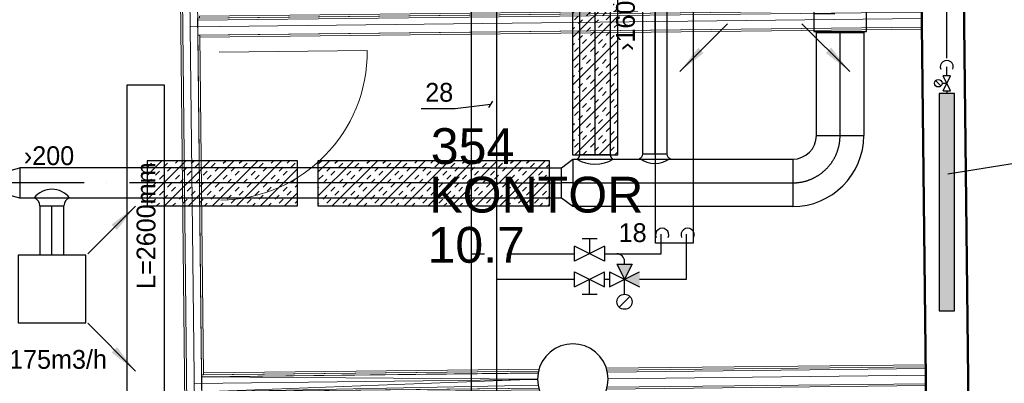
# Model space of a CAD drawing. Header units: millimetres. Extents: x 0 to 83130, y 0 to 57204.
# Tile 26 of 67: x 8512 to 15054, y 35342 to 37759. Entities that reach past the tile are written whole.
import ezdxf

# ---------------------------------------------------------------- set-up
doc = ezdxf.new("R2010")
doc.units = ezdxf.units.MM
doc.header["$LTSCALE"] = 100
doc.header["$MEASUREMENT"] = 0
doc.header["$PDMODE"] = 1
for name, pattern in [('2V-CENT', [23, 20, -1.5, 0, -1.5]), ('V-KU', [2, 1, 1]), ('V-V', [2, 1, 1])]:
    doc.linetypes.add(name, pattern=pattern)
doc.layers.get('0').update_dxf_attribs({"linetype": 'CONTINUOUS'})
for name, color, linetype in [('20603A200D001$0$832 Rominfo', 7, 'CONTINUOUS'), ('V060-', 3, 'CONTINUOUS'), ('V061-', 1, 'CONTINUOUS'), ('V070-', 3, 'CONTINUOUS'), ('V071-', 1, 'CONTINUOUS'), ('V100-', 6, 'CONTINUOUS'), ('V101', 3, 'CONTINUOUS'), ('V110', 1, 'CONTINUOUS'), ('V110-', 6, 'CONTINUOUS'), ('V111', 1, 'CONTINUOUS'), ('V111-', 1, 'CONTINUOUS'), ('xref', 7, 'CONTINUOUS')]:
    doc.layers.add(name, color=color, linetype=linetype)
for name, color, linetype, lineweight in [('20603A200D001$0$A-DOOR', 31, 'CONTINUOUS', 13), ('20603A200D001$0$A-WALL', 7, 'CONTINUOUS', 13), ('20603A200D001$0$S-COLS', 7, 'CONTINUOUS', 9)]:
    doc.layers.add(name, color=color, linetype=linetype, lineweight=lineweight)
doc.styles.add('20603A200D001$0$Arial', font='arial.ttf', dxfattribs={"height": 238.125})
doc.styles.add('FISO', font='fiso')
doc.styles.add('ISO', font='ISO')
doc.styles.add('SIMPLEX', font='SIMPLEX')

# ---------------------------------------------------------------- blocks, each defined once
blk = doc.blocks.new('TAK_P', base_point=(16247.5, 22586.5))
for p, q in [((16248, 22587), (16247, 22587)), ((16247, 22587), (16247, 22586)), ((16248, 22586), (16248, 22587)), ((16247, 22586), (16248, 22586))]:
    blk.add_line(p, q)
blk = doc.blocks.new('V420', base_point=(455, 404.5))
blk.add_line((455, 404.5), (464, 404.5))
blk.add_solid([(455, 404.5), (459, 405), (459, 404)])
blk = doc.blocks.new('V421', base_point=(455.5, 404.5))
at = {"rotation": 180}
blk.add_blockref('V420', (464.5, 404.5), dxfattribs=at)
blk = doc.blocks.new('CCDIMF_200X160X75', base_point=(3095.5, 30301.1))
at = {"color": 0, "linetype": 'ByBlock'}
blk.add_line((3058, 30301.1), (3133, 30301.1), dxfattribs=at)
blk = doc.blocks.new('KCDIMF_200X160X75', base_point=(3095.5, 30301.1))
at = {"color": 0, "linetype": 'ByBlock'}
for p, q in [((3058, 30201.1), (3058, 30401.1)), ((3058, 30401.1), (3133, 30381.1)), ((3133, 30381.1), (3133, 30221.1)), ((3133, 30221.1), (3058, 30201.1))]:
    blk.add_line(p, q, dxfattribs=at)
blk = doc.blocks.new('3CDIMF_200X160X75', base_point=(3095.5, 30301.1))
for p in [(3058, 30301.1), (3133, 30301.1)]:
    blk.add_point(p)
at = {"color": 0, "linetype": 'ByBlock'}
blk.add_blockref('KCDIMF_200X160X75', (3095.5, 30301.1), dxfattribs=at)
at = {"color": 1, "linetype": '2V-CENT'}
blk.add_blockref('CCDIMF_200X160X75', (3095.5, 30301.1), dxfattribs=at)
at = {"style": 'SIMPLEX', "flags": 3}
blk.add_attdef('0', (3095.5, 30301.1), '', height=1, dxfattribs=at)
blk = doc.blocks.new('CBOJ90_PB', base_point=(86107, 31352))
at = {"color": 0, "linetype": 'ByBlock'}
blk.add_arc((86106, 31353), 1, 270, 360, dxfattribs=at)
blk = doc.blocks.new('KBOJ90_PB', base_point=(86107, 31352))
at = {"color": 0, "linetype": 'ByBlock'}
for p, q in [((86106.5, 31353), (86107.5, 31353)), ((86106, 31352.5), (86106, 31351.5))]:
    blk.add_line(p, q, dxfattribs=at)
for radius in [1.5, 0.5]:
    blk.add_arc((86106, 31353), radius, 270, 360, dxfattribs=at)
blk = doc.blocks.new('3BOJ90_PB', base_point=(86107, 31352))
for p in [(86107, 31353), (86106, 31352)]:
    blk.add_point(p)
at = {"color": 1, "linetype": '2V-CENT'}
blk.add_blockref('CBOJ90_PB', (86107, 31352), dxfattribs=at)
at = {"color": 0, "linetype": 'ByBlock'}
blk.add_blockref('KBOJ90_PB', (86107, 31352), dxfattribs=at)
at = {"style": 'ISO', "flags": 3}
blk.add_attdef('0', (86107, 31352), '', height=1, dxfattribs=at)
blk = doc.blocks.new('CCDIMF_315X200X75', base_point=(3095.5, 30301.1))
at = {"color": 0, "linetype": 'ByBlock'}
blk.add_line((3058, 30301.1), (3133, 30301.1), dxfattribs=at)
blk = doc.blocks.new('KCDIMF_315X200X75', base_point=(3095.5, 30301.1))
at = {"color": 0, "linetype": 'ByBlock'}
for p, q in [((3058, 30143.6), (3058, 30458.6)), ((3058, 30458.6), (3133, 30401.1)), ((3133, 30401.1), (3133, 30201.1)), ((3133, 30201.1), (3058, 30143.6))]:
    blk.add_line(p, q, dxfattribs=at)
blk = doc.blocks.new('3CDIMF_315X200X75', base_point=(3095.5, 30301.1))
for p in [(3058, 30301.1), (3133, 30301.1)]:
    blk.add_point(p)
at = {"color": 0, "linetype": 'ByBlock'}
blk.add_blockref('KCDIMF_315X200X75', (3095.5, 30301.1), dxfattribs=at)
at = {"color": 1, "linetype": '2V-CENT'}
blk.add_blockref('CCDIMF_315X200X75', (3095.5, 30301.1), dxfattribs=at)
at = {"style": 'SIMPLEX', "flags": 3}
blk.add_attdef('0', (3095.5, 30301.1), '', height=1, dxfattribs=at)
blk = doc.blocks.new('LD_P')
for p, q in [((-0.5, 0.5), (-0.5, -0.5)), ((0.5, 0.5), (-0.5, 0.5)), ((0.5, -0.5), (0.5, 0.5)), ((-0.5, -0.5), (0.5, -0.5))]:
    blk.add_line(p, q)
at = {"color": 1}
for p, q in [((-0.3, 0.5), (-0.3, 0.1)), ((0.1, 0.5), (0.1, 0.1)), ((-0.1, -0.5), (-0.1, -0.1)), ((0.3, -0.5), (0.3, -0.1))]:
    blk.add_line(p, q, dxfattribs=at)
blk = doc.blocks.new('C3A', base_point=(16246, 22590.5))
at = {"color": 0, "linetype": 'ByBlock'}
blk.add_line((16247, 22590.5), (16246, 22590.5), dxfattribs=at)
blk = doc.blocks.new('K3A', base_point=(16246, 22590.5))
at = {"color": 0, "linetype": 'ByBlock'}
for p, q in [((16246, 22591), (16247, 22591)), ((16247, 22591), (16247, 22590)), ((16247, 22590), (16246, 22590))]:
    blk.add_line(p, q, dxfattribs=at)
blk = doc.blocks.new('33A', base_point=(16246, 22590.5))
blk.add_point((16247, 22590.5))
at = {"color": 0, "linetype": 'ByBlock'}
blk.add_blockref('K3A', (16246, 22590.5), dxfattribs=at)
at = {"color": 1, "linetype": '2V-CENT'}
blk.add_blockref('C3A', (16246, 22590.5), dxfattribs=at)
at = {"style": 'SIMPLEX', "flags": 3}
blk.add_attdef('0', (16246, 22590.5), '', height=1, dxfattribs=at)
blk = doc.blocks.new('*X134')
at = {"color": 0}
for p, q in [((10445.3, 38128.5), (10669.6, 38352.8)), ((10445.3, 38287.6), (10510.5, 38352.8)), ((10447.5, 38342.9), (10457.4, 38352.8)), ((10528.7, 38052.8), (10828.7, 38352.8)), ((10553.6, 38342.9), (10563.5, 38352.8)), ((10580.1, 38316.3), (10606.6, 38342.9)), ((10686.2, 38316.3), (10712.7, 38342.9)), ((10687.8, 38052.8), (10987.8, 38352.8)), ((10765.7, 38342.9), (10775.6, 38352.8)), ((10846.9, 38052.8), (11146.9, 38352.8)), ((10871.8, 38342.9), (10881.7, 38352.8)), ((10898.3, 38316.3), (10924.8, 38342.9)), ((11004.3, 38316.3), (11030.9, 38342.9)), ((11006, 38052.8), (11306, 38352.8)), ((11083.9, 38342.9), (11093.8, 38352.8)), ((11165.1, 38052.8), (11465.1, 38352.8)), ((11190, 38342.9), (11199.9, 38352.8)), ((11216.5, 38316.3), (11243, 38342.9)), ((11322.5, 38316.3), (11349.1, 38342.9)), ((11324.2, 38052.8), (11624.2, 38352.8)), ((11402.1, 38342.9), (11412, 38352.8)), ((11483.3, 38052.8), (11783.3, 38352.8)), ((11508.2, 38342.9), (11518.1, 38352.8)), ((11534.7, 38316.3), (11561.2, 38342.9)), ((11640.7, 38316.3), (11667.3, 38342.9)), ((11642.4, 38052.8), (11942.4, 38352.8)), ((11720.3, 38342.9), (11730.2, 38352.8)), ((11826.4, 38342.9), (11836.3, 38352.8)), ((11852.9, 38316.3), (11879.4, 38342.9)), ((11958.9, 38316.3), (11985.5, 38342.9)), ((10500.5, 38289.8), (10527.1, 38316.3)), ((10527.1, 38263.3), (10553.6, 38289.8)), ((10633.1, 38263.3), (10659.6, 38289.8)), ((10712.7, 38289.8), (10739.2, 38316.3)), ((10818.7, 38289.8), (10845.3, 38316.3)), ((10845.3, 38263.3), (10871.8, 38289.8)), ((10951.3, 38263.3), (10977.8, 38289.8)), ((11030.9, 38289.8), (11057.4, 38316.3)), ((11136.9, 38289.8), (11163.4, 38316.3)), ((11163.4, 38263.3), (11190, 38289.8)), ((11269.5, 38263.3), (11296, 38289.8)), ((11349.1, 38289.8), (11375.6, 38316.3)), ((11455.1, 38289.8), (11481.6, 38316.3)), ((11481.6, 38263.3), (11508.2, 38289.8)), ((11587.7, 38263.3), (11614.2, 38289.8)), ((11667.3, 38289.8), (11693.8, 38316.3)), ((11773.3, 38289.8), (11799.8, 38316.3)), ((11799.8, 38263.3), (11826.4, 38289.8)), ((11801.5, 38052.8), (12034.3, 38285.6)), ((11905.9, 38263.3), (11932.4, 38289.8)), ((11985.5, 38289.8), (12012, 38316.3)), ((10447.5, 38236.8), (10474, 38263.3)), ((10474, 38210.3), (10500.5, 38236.8)), ((10580.1, 38210.3), (10606.6, 38236.8)), ((10606.6, 38183.8), (10633.1, 38210.3)), ((10659.6, 38236.8), (10686.2, 38263.3)), ((10712.7, 38183.8), (10739.2, 38210.3)), ((10765.7, 38236.8), (10792.2, 38263.3)), ((10792.2, 38210.3), (10818.7, 38236.8)), ((10898.3, 38210.3), (10924.8, 38236.8)), ((10924.8, 38183.8), (10951.3, 38210.3)), ((10977.8, 38236.8), (11004.3, 38263.3)), ((11030.9, 38183.8), (11057.4, 38210.3)), ((11083.9, 38236.8), (11110.4, 38263.3)), ((11110.4, 38210.3), (11136.9, 38236.8)), ((11216.5, 38210.3), (11243, 38236.8)), ((11243, 38183.8), (11269.5, 38210.3)), ((11296, 38236.8), (11322.5, 38263.3)), ((11349.1, 38183.8), (11375.6, 38210.3)), ((11402.1, 38236.8), (11428.6, 38263.3)), ((11428.6, 38210.3), (11455.1, 38236.8)), ((11534.7, 38210.3), (11561.2, 38236.8)), ((11561.2, 38183.8), (11587.7, 38210.3)), ((11614.2, 38236.8), (11640.7, 38263.3)), ((11667.3, 38183.8), (11693.8, 38210.3)), ((11720.3, 38236.8), (11746.8, 38263.3)), ((11746.8, 38210.3), (11773.3, 38236.8)), ((11852.9, 38210.3), (11879.4, 38236.8)), ((11879.4, 38183.8), (11905.9, 38210.3)), ((11932.4, 38236.8), (11958.9, 38263.3)), ((11985.5, 38183.8), (12012, 38210.3)), ((10445.3, 38181.5), (10447.5, 38183.8)), ((10527.1, 38157.2), (10553.6, 38183.8)), ((10553.6, 38130.7), (10580.1, 38157.2)), ((10659.6, 38130.7), (10686.2, 38157.2)), ((10739.2, 38157.2), (10765.7, 38183.8)), ((10845.3, 38157.2), (10871.8, 38183.8)), ((10871.8, 38130.7), (10898.3, 38157.2)), ((10977.8, 38130.7), (11004.3, 38157.2)), ((11057.4, 38157.2), (11083.9, 38183.8)), ((11163.4, 38157.2), (11190, 38183.8)), ((11190, 38130.7), (11216.5, 38157.2)), ((11296, 38130.7), (11322.5, 38157.2)), ((11375.6, 38157.2), (11402.1, 38183.8)), ((11481.6, 38157.2), (11508.2, 38183.8)), ((11508.2, 38130.7), (11534.7, 38157.2)), ((11614.2, 38130.7), (11640.7, 38157.2)), ((11693.8, 38157.2), (11720.3, 38183.8)), ((11799.8, 38157.2), (11826.4, 38183.8)), ((11826.4, 38130.7), (11852.9, 38157.2)), ((11932.4, 38130.7), (11958.9, 38157.2)), ((12012, 38157.2), (12034.3, 38179.5)), ((10445.3, 38075.5), (10447.5, 38077.7)), ((10474, 38104.2), (10500.5, 38130.7)), ((10500.5, 38077.7), (10527.1, 38104.2)), ((10606.6, 38077.7), (10633.1, 38104.2)), ((10634.7, 38052.8), (10659.6, 38077.7)), ((10686.2, 38104.2), (10712.7, 38130.7)), ((10740.8, 38052.8), (10765.7, 38077.7)), ((10792.2, 38104.2), (10818.7, 38130.7)), ((10818.7, 38077.7), (10845.3, 38104.2)), ((10924.8, 38077.7), (10951.3, 38104.2)), ((10952.9, 38052.8), (10977.8, 38077.7)), ((11004.3, 38104.2), (11030.9, 38130.7)), ((11059, 38052.8), (11083.9, 38077.7)), ((11110.4, 38104.2), (11136.9, 38130.7)), ((11136.9, 38077.7), (11163.4, 38104.2)), ((11243, 38077.7), (11269.5, 38104.2)), ((11271.1, 38052.8), (11296, 38077.7)), ((11322.5, 38104.2), (11349.1, 38130.7)), ((11377.2, 38052.8), (11402.1, 38077.7)), ((11428.6, 38104.2), (11455.1, 38130.7)), ((11455.1, 38077.7), (11481.6, 38104.2)), ((11561.2, 38077.7), (11587.7, 38104.2)), ((11589.3, 38052.8), (11614.2, 38077.7)), ((11640.7, 38104.2), (11667.3, 38130.7)), ((11695.4, 38052.8), (11720.3, 38077.7)), ((11746.8, 38104.2), (11773.3, 38130.7)), ((11773.3, 38077.7), (11799.8, 38104.2)), ((11879.4, 38077.7), (11905.9, 38104.2)), ((11907.5, 38052.8), (11932.4, 38077.7)), ((11958.9, 38104.2), (11985.5, 38130.7)), ((11960.5, 38052.8), (12034.3, 38126.5)), ((12013.6, 38052.8), (12034.3, 38073.5)), ((12185.5, 37959.6), (12219.3, 37993.4)), ((12185.5, 37800.5), (12378.4, 37993.4)), ((12224.1, 37945.1), (12250.6, 37971.6)), ((12303.7, 37971.6), (12325.4, 37993.4)), ((12409.7, 37971.6), (12431.5, 37993.4)), ((12436.2, 37945.1), (12462.8, 37971.6)), ((12185.5, 37641.4), (12485.5, 37941.4)), ((12185.5, 37906.5), (12197.6, 37918.6)), ((12197.6, 37865.6), (12224.1, 37892.1)), ((12250.6, 37918.6), (12277.1, 37945.1)), ((12303.7, 37865.6), (12330.2, 37892.1)), ((12356.7, 37918.6), (12383.2, 37945.1)), ((12383.2, 37892.1), (12409.7, 37918.6)), ((12250.6, 37812.5), (12277.1, 37839.1)), ((12330.2, 37839.1), (12356.7, 37865.6)), ((12436.2, 37839.1), (12462.8, 37865.6)), ((12462.8, 37812.5), (12485.5, 37835.3)), ((12185.5, 37482.3), (12485.5, 37782.3)), ((12197.6, 37759.5), (12224.1, 37786)), ((12224.1, 37733), (12250.6, 37759.5)), ((12277.1, 37786), (12303.7, 37812.5)), ((12330.2, 37733), (12356.7, 37759.5)), ((12383.2, 37786), (12409.7, 37812.5)), ((12409.7, 37759.5), (12436.2, 37786)), ((12185.5, 37694.4), (12197.6, 37706.5)), ((12277.1, 37680), (12303.7, 37706.5)), ((12356.7, 37706.5), (12383.2, 37733)), ((12462.8, 37706.5), (12485.5, 37729.2)), ((12185.5, 37323.2), (12485.5, 37623.2)), ((12224.1, 37626.9), (12250.6, 37653.4)), ((12250.6, 37600.4), (12277.1, 37626.9)), ((12303.7, 37653.4), (12330.2, 37680)), ((12356.7, 37600.4), (12383.2, 37626.9)), ((12409.7, 37653.4), (12436.2, 37680)), ((12436.2, 37626.9), (12462.8, 37653.4)), ((12185.5, 37588.3), (12197.6, 37600.4)), ((12197.6, 37547.4), (12224.1, 37573.9)), ((12303.7, 37547.4), (12330.2, 37573.9)), ((12383.2, 37573.9), (12409.7, 37600.4)), ((12250.6, 37494.3), (12277.1, 37520.9)), ((12277.1, 37467.8), (12303.7, 37494.3)), ((12330.2, 37520.9), (12356.7, 37547.4)), ((12383.2, 37467.8), (12409.7, 37494.3)), ((12436.2, 37520.9), (12462.8, 37547.4)), ((12462.8, 37494.3), (12485.5, 37517.1)), ((12185.5, 37164.1), (12485.5, 37464.1)), ((12197.6, 37441.3), (12224.1, 37467.8)), ((12224.1, 37414.8), (12250.6, 37441.3)), ((12330.2, 37414.8), (12356.7, 37441.3)), ((12409.7, 37441.3), (12436.2, 37467.8)), ((12185.5, 37376.2), (12197.6, 37388.3)), ((12277.1, 37361.8), (12303.7, 37388.3)), ((12303.7, 37335.2), (12330.2, 37361.8)), ((12356.7, 37388.3), (12383.2, 37414.8)), ((12409.7, 37335.2), (12436.2, 37361.8)), ((12462.8, 37388.3), (12485.5, 37411.1)), ((12185.5, 37005), (12485.5, 37305)), ((12224.1, 37308.7), (12250.6, 37335.2)), ((12250.6, 37282.2), (12277.1, 37308.7)), ((12356.7, 37282.2), (12383.2, 37308.7)), ((12436.2, 37308.7), (12462.8, 37335.2)), ((12185.5, 37270.2), (12197.6, 37282.2)), ((12197.6, 37229.2), (12224.1, 37255.7)), ((12303.7, 37229.2), (12330.2, 37255.7)), ((12330.2, 37202.7), (12356.7, 37229.2)), ((12383.2, 37255.7), (12409.7, 37282.2)), ((12436.2, 37202.7), (12462.8, 37229.2)), ((12250.6, 37176.1), (12277.1, 37202.7)), ((12277.1, 37149.6), (12303.7, 37176.1)), ((12383.2, 37149.6), (12409.7, 37176.1)), ((12462.8, 37176.1), (12485.5, 37198.9)), ((12197.6, 37123.1), (12224.1, 37149.6)), ((12201, 36861.3), (12485.5, 37145.9)), ((12224.1, 37096.6), (12250.6, 37123.1)), ((12330.2, 37096.6), (12356.7, 37123.1)), ((12356.7, 37070.1), (12383.2, 37096.6)), ((12409.7, 37123.1), (12436.2, 37149.6)), ((12185.5, 37058), (12197.6, 37070.1)), ((12277.1, 37043.6), (12303.7, 37070.1)), ((12303.7, 37017), (12330.2, 37043.6)), ((12409.7, 37017), (12436.2, 37043.6)), ((12462.8, 37070.1), (12485.5, 37092.9)), ((12224.1, 36990.5), (12250.6, 37017)), ((12250.6, 36964), (12277.1, 36990.5)), ((12356.7, 36964), (12383.2, 36990.5)), ((12360.1, 36861.3), (12485.5, 36986.8)), ((12436.2, 36990.5), (12462.8, 37017)), ((12185.5, 36952), (12197.6, 36964)), ((12197.6, 36911), (12224.1, 36937.5)), ((12303.7, 36911), (12330.2, 36937.5)), ((12330.2, 36884.5), (12356.7, 36911)), ((12383.2, 36937.5), (12409.7, 36964)), ((12436.2, 36884.5), (12462.8, 36911)), ((12254, 36861.3), (12277.1, 36884.5)), ((12466.2, 36861.3), (12485.5, 36880.7))]:
    blk.add_line(p, q, dxfattribs=at)
blk = doc.blocks.new('*X136')
at = {"color": 0}
for p, q in [((9357.8, 36563.8), (9615.7, 36821.7)), ((9357.8, 36722.9), (9456.6, 36821.7)), ((9360.3, 36778.4), (9386.8, 36804.9)), ((9466.4, 36778.4), (9492.9, 36804.9)), ((9474.8, 36521.7), (9774.8, 36821.7)), ((9492.9, 36751.9), (9519.4, 36778.4)), ((9545.9, 36804.9), (9562.7, 36821.7)), ((9599, 36751.9), (9625.5, 36778.4)), ((9633.9, 36521.7), (9933.9, 36821.7)), ((9652, 36804.9), (9668.8, 36821.7)), ((9678.5, 36778.4), (9705, 36804.9)), ((9784.6, 36778.4), (9811.1, 36804.9)), ((9793, 36521.7), (10093, 36821.7)), ((9811.1, 36751.9), (9837.6, 36778.4)), ((9864.1, 36804.9), (9880.9, 36821.7)), ((9917.2, 36751.9), (9943.7, 36778.4)), ((9952.1, 36521.7), (10252.1, 36821.7)), ((9970.2, 36804.9), (9987, 36821.7)), ((9996.7, 36778.4), (10023.2, 36804.9)), ((10102.8, 36778.4), (10129.3, 36804.9)), ((10129.3, 36751.9), (10155.8, 36778.4)), ((10182.3, 36804.9), (10199.1, 36821.7)), ((10235.4, 36751.9), (10261.9, 36778.4)), ((10288.4, 36804.9), (10305.2, 36821.7)), ((10314.9, 36778.4), (10341.4, 36804.9)), ((10493.3, 36585.6), (10729.4, 36821.7)), ((10493.3, 36744.7), (10570.3, 36821.7)), ((10500.5, 36804.9), (10517.3, 36821.7)), ((10553.6, 36751.9), (10580.1, 36778.4)), ((10588.5, 36521.7), (10888.5, 36821.7)), ((10606.6, 36804.9), (10623.4, 36821.7)), ((10633.1, 36778.4), (10659.6, 36804.9)), ((10739.2, 36778.4), (10765.7, 36804.9)), ((10747.6, 36521.7), (11047.6, 36821.7)), ((10765.7, 36751.9), (10792.2, 36778.4)), ((10818.7, 36804.9), (10835.5, 36821.7)), ((10871.8, 36751.9), (10898.3, 36778.4)), ((10906.7, 36521.7), (11206.7, 36821.7)), ((10924.8, 36804.9), (10941.6, 36821.7)), ((10951.3, 36778.4), (10977.8, 36804.9)), ((11057.4, 36778.4), (11083.9, 36804.9)), ((11065.8, 36521.7), (11365.8, 36821.7)), ((11083.9, 36751.9), (11110.4, 36778.4)), ((11136.9, 36804.9), (11153.7, 36821.7)), ((11190, 36751.9), (11216.5, 36778.4)), ((11224.9, 36521.7), (11524.9, 36821.7)), ((11243, 36804.9), (11259.8, 36821.7)), ((11269.5, 36778.4), (11296, 36804.9)), ((11375.6, 36778.4), (11402.1, 36804.9)), ((11384, 36521.7), (11684, 36821.7)), ((11402.1, 36751.9), (11428.6, 36778.4)), ((11455.1, 36804.9), (11471.9, 36821.7)), ((11508.2, 36751.9), (11534.7, 36778.4)), ((11543.1, 36521.7), (11843.1, 36821.7)), ((11561.2, 36804.9), (11578, 36821.7)), ((11587.7, 36778.4), (11614.2, 36804.9)), ((11693.8, 36778.4), (11720.3, 36804.9)), ((11702.2, 36521.7), (12002.2, 36821.7)), ((11720.3, 36751.9), (11746.8, 36778.4)), ((11773.3, 36804.9), (11790.1, 36821.7)), ((11826.4, 36751.9), (11852.9, 36778.4)), ((11879.4, 36804.9), (11896.2, 36821.7)), ((11905.9, 36778.4), (11932.4, 36804.9)), ((12012, 36778.4), (12032.3, 36798.8)), ((9413.4, 36725.4), (9439.9, 36751.9)), ((9439.9, 36698.8), (9466.4, 36725.4)), ((9545.9, 36698.8), (9572.5, 36725.4)), ((9625.5, 36725.4), (9652, 36751.9)), ((9731.6, 36725.4), (9758.1, 36751.9)), ((9758.1, 36698.8), (9784.6, 36725.4)), ((9864.1, 36698.8), (9890.7, 36725.4)), ((9943.7, 36725.4), (9970.2, 36751.9)), ((10049.8, 36725.4), (10076.3, 36751.9)), ((10076.3, 36698.8), (10102.8, 36725.4)), ((10111.2, 36521.7), (10357.8, 36768.3)), ((10182.3, 36698.8), (10208.9, 36725.4)), ((10261.9, 36725.4), (10288.4, 36751.9)), ((10500.5, 36698.8), (10527.1, 36725.4)), ((10580.1, 36725.4), (10606.6, 36751.9)), ((10686.2, 36725.4), (10712.7, 36751.9)), ((10712.7, 36698.8), (10739.2, 36725.4)), ((10818.7, 36698.8), (10845.3, 36725.4)), ((10898.3, 36725.4), (10924.8, 36751.9)), ((11004.3, 36725.4), (11030.9, 36751.9)), ((11030.9, 36698.8), (11057.4, 36725.4)), ((11136.9, 36698.8), (11163.4, 36725.4)), ((11216.5, 36725.4), (11243, 36751.9)), ((11322.5, 36725.4), (11349.1, 36751.9)), ((11349.1, 36698.8), (11375.6, 36725.4)), ((11455.1, 36698.8), (11481.6, 36725.4)), ((11534.7, 36725.4), (11561.2, 36751.9)), ((11640.7, 36725.4), (11667.3, 36751.9)), ((11667.3, 36698.8), (11693.8, 36725.4)), ((11773.3, 36698.8), (11799.8, 36725.4)), ((11852.9, 36725.4), (11879.4, 36751.9)), ((11958.9, 36725.4), (11985.5, 36751.9)), ((11985.5, 36698.8), (12012, 36725.4)), ((9360.3, 36672.3), (9386.8, 36698.8)), ((9386.8, 36645.8), (9413.4, 36672.3)), ((9492.9, 36645.8), (9519.4, 36672.3)), ((9519.4, 36619.3), (9545.9, 36645.8)), ((9572.5, 36672.3), (9599, 36698.8)), ((9625.5, 36619.3), (9652, 36645.8)), ((9678.5, 36672.3), (9705, 36698.8)), ((9705, 36645.8), (9731.6, 36672.3)), ((9811.1, 36645.8), (9837.6, 36672.3)), ((9837.6, 36619.3), (9864.1, 36645.8)), ((9890.7, 36672.3), (9917.2, 36698.8)), ((9943.7, 36619.3), (9970.2, 36645.8)), ((9996.7, 36672.3), (10023.2, 36698.8)), ((10023.2, 36645.8), (10049.8, 36672.3)), ((10129.3, 36645.8), (10155.8, 36672.3)), ((10155.8, 36619.3), (10182.3, 36645.8)), ((10208.9, 36672.3), (10235.4, 36698.8)), ((10261.9, 36619.3), (10288.4, 36645.8)), ((10314.9, 36672.3), (10341.4, 36698.8)), ((10341.4, 36645.8), (10357.8, 36662.2)), ((10493.3, 36638.6), (10500.5, 36645.8)), ((10527.1, 36672.3), (10553.6, 36698.8)), ((10580.1, 36619.3), (10606.6, 36645.8)), ((10633.1, 36672.3), (10659.6, 36698.8)), ((10659.6, 36645.8), (10686.2, 36672.3)), ((10765.7, 36645.8), (10792.2, 36672.3)), ((10792.2, 36619.3), (10818.7, 36645.8)), ((10845.3, 36672.3), (10871.8, 36698.8)), ((10898.3, 36619.3), (10924.8, 36645.8)), ((10951.3, 36672.3), (10977.8, 36698.8)), ((10977.8, 36645.8), (11004.3, 36672.3)), ((11083.9, 36645.8), (11110.4, 36672.3)), ((11110.4, 36619.3), (11136.9, 36645.8)), ((11163.4, 36672.3), (11190, 36698.8)), ((11216.5, 36619.3), (11243, 36645.8)), ((11269.5, 36672.3), (11296, 36698.8)), ((11296, 36645.8), (11322.5, 36672.3)), ((11402.1, 36645.8), (11428.6, 36672.3)), ((11428.6, 36619.3), (11455.1, 36645.8)), ((11481.6, 36672.3), (11508.2, 36698.8)), ((11534.7, 36619.3), (11561.2, 36645.8)), ((11587.7, 36672.3), (11614.2, 36698.8)), ((11614.2, 36645.8), (11640.7, 36672.3)), ((11720.3, 36645.8), (11746.8, 36672.3)), ((11746.8, 36619.3), (11773.3, 36645.8)), ((11799.8, 36672.3), (11826.4, 36698.8)), ((11852.9, 36619.3), (11879.4, 36645.8)), ((11861.3, 36521.7), (12032.3, 36692.7)), ((11905.9, 36672.3), (11932.4, 36698.8)), ((11932.4, 36645.8), (11958.9, 36672.3)), ((9357.8, 36616.8), (9360.3, 36619.3)), ((9439.9, 36592.8), (9466.4, 36619.3)), ((9466.4, 36566.3), (9492.9, 36592.8)), ((9572.5, 36566.3), (9599, 36592.8)), ((9652, 36592.8), (9678.5, 36619.3)), ((9758.1, 36592.8), (9784.6, 36619.3)), ((9784.6, 36566.3), (9811.1, 36592.8)), ((9890.7, 36566.3), (9917.2, 36592.8)), ((9970.2, 36592.8), (9996.7, 36619.3)), ((10076.3, 36592.8), (10102.8, 36619.3)), ((10102.8, 36566.3), (10129.3, 36592.8)), ((10208.9, 36566.3), (10235.4, 36592.8)), ((10270.3, 36521.7), (10357.8, 36609.2)), ((10288.4, 36592.8), (10314.9, 36619.3)), ((10527.1, 36566.3), (10553.6, 36592.8)), ((10606.6, 36592.8), (10633.1, 36619.3)), ((10712.7, 36592.8), (10739.2, 36619.3)), ((10739.2, 36566.3), (10765.7, 36592.8)), ((10845.3, 36566.3), (10871.8, 36592.8)), ((10924.8, 36592.8), (10951.3, 36619.3)), ((11030.9, 36592.8), (11057.4, 36619.3)), ((11057.4, 36566.3), (11083.9, 36592.8)), ((11163.4, 36566.3), (11190, 36592.8)), ((11243, 36592.8), (11269.5, 36619.3)), ((11349.1, 36592.8), (11375.6, 36619.3)), ((11375.6, 36566.3), (11402.1, 36592.8)), ((11481.6, 36566.3), (11508.2, 36592.8)), ((11561.2, 36592.8), (11587.7, 36619.3)), ((11667.3, 36592.8), (11693.8, 36619.3)), ((11693.8, 36566.3), (11720.3, 36592.8)), ((11799.8, 36566.3), (11826.4, 36592.8)), ((11879.4, 36592.8), (11905.9, 36619.3)), ((11985.5, 36592.8), (12012, 36619.3)), ((12012, 36566.3), (12032.3, 36586.6)), ((9386.8, 36539.7), (9413.4, 36566.3)), ((9421.8, 36521.7), (9439.9, 36539.7)), ((9527.9, 36521.7), (9545.9, 36539.7)), ((9599, 36539.7), (9625.5, 36566.3)), ((9705, 36539.7), (9731.6, 36566.3)), ((9740, 36521.7), (9758.1, 36539.7)), ((9846.1, 36521.7), (9864.1, 36539.7)), ((9917.2, 36539.7), (9943.7, 36566.3)), ((10023.2, 36539.7), (10049.8, 36566.3)), ((10058.2, 36521.7), (10076.3, 36539.7)), ((10164.3, 36521.7), (10182.3, 36539.7)), ((10235.4, 36539.7), (10261.9, 36566.3)), ((10341.4, 36539.7), (10357.8, 36556.1)), ((10493.3, 36532.6), (10500.5, 36539.7)), ((10553.6, 36539.7), (10580.1, 36566.3)), ((10659.6, 36539.7), (10686.2, 36566.3)), ((10694.6, 36521.7), (10712.7, 36539.7)), ((10800.7, 36521.7), (10818.7, 36539.7)), ((10871.8, 36539.7), (10898.3, 36566.3)), ((10977.8, 36539.7), (11004.3, 36566.3)), ((11012.8, 36521.7), (11030.9, 36539.7)), ((11118.9, 36521.7), (11136.9, 36539.7)), ((11190, 36539.7), (11216.5, 36566.3)), ((11296, 36539.7), (11322.5, 36566.3)), ((11331, 36521.7), (11349.1, 36539.7)), ((11437.1, 36521.7), (11455.1, 36539.7)), ((11508.2, 36539.7), (11534.7, 36566.3)), ((11614.2, 36539.7), (11640.7, 36566.3)), ((11649.2, 36521.7), (11667.3, 36539.7)), ((11755.3, 36521.7), (11773.3, 36539.7)), ((11826.4, 36539.7), (11852.9, 36566.3)), ((11932.4, 36539.7), (11958.9, 36566.3)), ((11967.4, 36521.7), (11985.5, 36539.7)), ((12020.4, 36521.7), (12032.3, 36533.6))]:
    blk.add_line(p, q, dxfattribs=at)
blk = doc.blocks.new('20603A200D001$0$IV01_24dB 543304 - IV01_24dB 2-321038-P03')
at = {"layer": '20603A200D001$0$A-WALL'}
blk.add_line((25003.4, 45216.2), (25222.6, 25751.5), dxfattribs=at)
blk = doc.blocks.new('20603A200D001$0$IV01_24dB 543304 - IV01_24dB-321031-P03')
at = {"layer": '20603A200D001$0$A-WALL'}
for p, q in [((24941.1, 45152.5), (25159.6, 25750.8)), ((25172.6, 25751), (24954, 45165.6)), ((24954, 45165.6), (25172.6, 25751)), ((24954, 45165.6), (25172.6, 25751)), ((24954.1, 45152.6), (25172.6, 25751)), ((24954.1, 45152.6), (25172.6, 25751)), ((24954.1, 45152.6), (25172.6, 25751)), ((25054, 45166.8), (25272.6, 25752.1)), ((25086.6, 42268.8), (25248.1, 27934.4)), ((25086.6, 42268.8), (25248.1, 27934.4)), ((25164.8, 35325.3), (25177.8, 35325.4)), ((25177.8, 35325.4), (25164.8, 35325.3)), ((25177.8, 35325.4), (25164.8, 35325.3)), ((25190.2, 33068), (25164.8, 35325.3)), ((25164.8, 35325.3), (25190.2, 33068)), ((25164.8, 35325.3), (25190.2, 33068)), ((25177.8, 35325.4), (25178, 35312.4)), ((25177.8, 35325.4), (25203.2, 33068.2)), ((25177.8, 35325.4), (25178, 35312.4)), ((25190.2, 33068), (25203.2, 33068.2)), ((25190.2, 33068), (25203.2, 33068.2)), ((25203.2, 33068.2), (25190.2, 33068)), ((25203.1, 33081.2), (25203.2, 33068.2)), ((25203.1, 33081.2), (25203.2, 33068.2))]:
    blk.add_line(p, q, dxfattribs=at)
blk = doc.blocks.new('20603A200D001$0$IV01_24dB 543304 - IV01_24dB 543304-321035-P03')
for name in ['20603A200D001$0$IV01_24dB 543304 - IV01_24dB-321031-P03', '20603A200D001$0$IV01_24dB 543304 - IV01_24dB 2-321038-P03']:
    blk.add_blockref(name, (0, 0))
blk = doc.blocks.new('20603A200D001$0$IV02_37dB 553942 - IV02_37dB 2-321187-P03')
at = {"layer": '20603A200D001$0$A-WALL'}
blk.add_line((25114.2, 35381.2), (29974.8, 35436), dxfattribs=at)
blk = doc.blocks.new('20603A200D001$0$IV02_37dB 553942 - IV02_37dB-321180-P03')
at = {"layer": '20603A200D001$0$A-WALL'}
for p, q in [((29974.1, 35492.5), (25163.6, 35438.3)), ((29974.1, 35492.5), (25163.6, 35438.3)), ((25163.6, 35438.3), (29974.1, 35492.5)), ((25163.7, 35425.3), (29974.3, 35479.5)), ((25163.7, 35425.3), (29974.3, 35479.5)), ((29974.3, 35479.5), (25163.7, 35425.3)), ((29974.3, 35479.5), (25163.7, 35425.3)), ((29974.3, 35479.5), (25163.7, 35425.3)), ((25163.7, 35425.3), (29974.3, 35479.5)), ((29974, 35505.5), (25176.4, 35451.4)), ((25176.6, 35438.4), (29974.1, 35492.5)), ((25176.6, 35438.4), (29974.1, 35492.5)), ((29974.1, 35492.5), (25176.6, 35438.4)), ((29974.1, 35492.5), (29974, 35505.5)), ((29974.3, 35479.5), (29974.1, 35492.5)), ((29975.4, 35379.5), (29974.3, 35479.5)), ((25163.6, 35438.3), (25163.7, 35425.3)), ((25163.6, 35438.3), (25163.7, 35425.3)), ((25163.7, 35425.3), (25163.6, 35438.3)), ((25163.7, 35425.3), (25164.8, 35325.3)), ((25163.7, 35425.3), (25164.8, 35325.3)), ((25164.8, 35325.3), (25163.7, 35425.3)), ((25176.4, 35451.4), (25176.6, 35438.4)), ((25176.4, 35451.4), (25176.6, 35438.4)), ((25176.6, 35438.4), (25176.4, 35451.4)), ((25164.8, 35325.3), (29975.4, 35379.5)), ((25164.8, 35325.3), (29975.4, 35379.5)), ((29975.4, 35379.5), (25164.8, 35325.3)), ((29975.4, 35379.5), (25177.8, 35325.4)), ((29975.4, 35379.5), (25177.8, 35325.4)), ((25177.8, 35325.4), (29975.4, 35379.5)), ((25178, 35312.4), (29975.5, 35366.5)), ((29975.5, 35366.5), (29975.4, 35379.5)), ((25177.8, 35325.4), (25178, 35312.4)), ((25177.8, 35325.4), (25178, 35312.4)), ((25178, 35312.4), (25177.8, 35325.4))]:
    blk.add_line(p, q, dxfattribs=at)
blk = doc.blocks.new('20603A200D001$0$IV02_37dB 553942 - IV02_37dB 553942-321184-P03')
for name in ['20603A200D001$0$IV02_37dB 553942 - IV02_37dB-321180-P03', '20603A200D001$0$IV02_37dB 553942 - IV02_37dB 2-321187-P03']:
    blk.add_blockref(name, (0, 0))
blk = doc.blocks.new('20603A200D001$0$IV02_37dB 554661 - IV02_37dB 2-321196-P03')
at = {"layer": '20603A200D001$0$A-WALL'}
for p, q in [((27891.4, 33041.9), (30001.5, 33065.7)), ((25140.9, 33011), (27421.8, 33036.7))]:
    blk.add_line(p, q, dxfattribs=at)
blk = doc.blocks.new('20603A200D001$0$IV02_37dB 554661 - IV02_37dB-321189-P03')
at = {"layer": '20603A200D001$0$A-WALL'}
for p, q in [((27432.2, 33106.3), (25203.1, 33081.2)), ((27428.7, 33093.2), (27432.2, 33106.3)), ((30000.7, 33135.2), (27879.7, 33111.3)), ((27879.7, 33111.3), (27883.1, 33098.3)), ((27883.1, 33098.3), (30000.8, 33122.2)), ((27883.1, 33098.3), (30000.8, 33122.2)), ((30000.8, 33122.2), (27883.1, 33098.3)), ((30000.8, 33122.2), (27883.1, 33098.3)), ((30000.8, 33122.2), (27883.1, 33098.3)), ((27883.1, 33098.3), (30000.8, 33122.2)), ((27886.6, 33085.4), (30001, 33109.2)), ((27886.6, 33085.4), (30001, 33109.2)), ((30001, 33109.2), (27886.6, 33085.4)), ((30001, 33109.2), (27886.6, 33085.4)), ((30001, 33109.2), (27886.6, 33085.4)), ((27886.6, 33085.4), (30001, 33109.2)), ((30000.8, 33122.2), (30000.7, 33135.2)), ((30001, 33109.2), (30000.8, 33122.2)), ((30002.1, 33009.2), (30001, 33109.2)), ((27428.7, 33093.2), (25190.2, 33068)), ((27428.7, 33093.2), (25190.2, 33068)), ((25190.2, 33068), (27428.7, 33093.2)), ((25190.2, 33068), (25190.4, 33055)), ((25190.2, 33068), (25190.4, 33055)), ((25190.4, 33055), (25190.2, 33068)), ((27425.2, 33080.2), (25190.4, 33055)), ((27425.2, 33080.2), (25190.4, 33055)), ((25190.4, 33055), (27425.2, 33080.2)), ((25190.4, 33055), (27425.2, 33080.2)), ((27425.2, 33080.2), (25190.4, 33055)), ((25190.4, 33055), (27425.2, 33080.1)), ((26370.2, 33068.3), (25190.4, 33055)), ((25190.4, 33055), (25190.9, 33007.8)), ((25190.4, 33055), (25191.5, 32955)), ((27421.6, 33039.3), (25190.4, 33055)), ((25190.4, 33055), (25190.9, 33007.8)), ((25190.4, 33055), (25191.5, 32955)), ((27421.6, 33039.3), (25191.5, 32955)), ((25203.1, 33081.2), (25203.2, 33068.2)), ((25203.1, 33081.2), (25203.2, 33068.2)), ((25203.2, 33068.2), (25203.1, 33081.2)), ((25203.2, 33068.2), (27428.7, 33093.2)), ((25203.2, 33068.2), (27428.7, 33093.2)), ((27428.7, 33093.2), (25203.2, 33068.2)), ((26370.2, 33068.3), (27425.2, 33080.2)), ((27425.2, 33080.2), (26370.2, 33068.3)), ((27421.6, 33039.3), (27423.5, 33060.8)), ((27423.3, 33020), (27421.6, 33039.3)), ((27423.5, 33060.8), (27425.2, 33080.1)), ((27425.2, 33080.2), (27428.7, 33093.2)), ((27425.2, 33080.1), (27425.2, 33080.1)), ((27425.2, 33080.1), (27425.2, 33080.1)), ((27883.1, 33098.3), (27886.6, 33085.4)), ((27886.6, 33085.4), (27888, 33080.1)), ((27888, 33080.1), (27891.6, 33039.3)), ((27891.6, 33039.3), (27888, 32998.5)), ((25190.9, 33007.8), (25191.5, 32955)), ((27425.2, 32998.5), (25191.5, 32955)), ((25191.5, 32955), (27430.1, 32980.2)), ((25191.5, 32955), (27430.1, 32980.2)), ((25204.5, 32955.2), (27430.1, 32980.2)), ((27430.1, 32980.2), (25204.5, 32955.2)), ((27430.1, 32980.2), (25204.5, 32955.2)), ((26248.3, 32966.9), (27430.1, 32980.2)), ((27425.2, 32998.5), (27423.3, 33020)), ((27425.2, 32998.5), (27427.5, 32989.9)), ((27430.1, 32980.2), (27427.5, 32989.9)), ((27433.5, 32967.3), (27430.1, 32980.2)), ((27881, 32972.3), (30002.2, 32996.2)), ((27884.5, 32985.4), (27881, 32972.3)), ((27884.5, 32985.4), (30002.1, 33009.2)), ((27884.5, 32985.4), (30002.1, 33009.2)), ((30002.1, 33009.2), (27884.5, 32985.4)), ((30002.1, 33009.2), (27884.5, 32985.4)), ((30002.1, 33009.2), (27884.5, 32985.4)), ((27884.5, 32985.4), (30002.1, 33009.2)), ((27888, 32998.5), (27884.5, 32985.4)), ((30002.2, 32996.2), (30002.1, 33009.2)), ((25191.5, 32955), (26248.3, 32966.9)), ((25191.5, 32955), (26248.3, 32966.9)), ((25204.5, 32955.2), (25204.7, 32942.2)), ((25204.5, 32955.2), (25204.7, 32942.2)), ((25204.7, 32942.2), (25204.5, 32955.2)), ((25204.7, 32942.2), (27433.5, 32967.3))]:
    blk.add_line(p, q, dxfattribs=at)
blk = doc.blocks.new('20603A200D001$0$IV02_37dB 554661 - IV02_37dB 554661-321193-P03')
for name in ['20603A200D001$0$IV02_37dB 554661 - IV02_37dB-321189-P03', '20603A200D001$0$IV02_37dB 554661 - IV02_37dB 2-321196-P03']:
    blk.add_blockref(name, (0, 0))
blk = doc.blocks.new('20603A200D001$0$DOOR 87 - DOOR 87-403993-P03')
at = {"layer": '20603A200D001$0$A-DOOR'}
blk.add_line((25306.1, 35213.9), (26290, 35225), dxfattribs=at)
blk.add_arc((25306.1, 35213.9), 984, 270.6452, 0.6452, dxfattribs=at)
blk = doc.blocks.new('20603A200D001$0$COLUMN 518587 - COLUMN 518587-372124-P03')
at = {"layer": '20603A200D001$0$S-COLS', "lineweight": 30}
for p, q in [((-117.5, 203.5), (-151.1, 180)), ((-80.4, 220.8), (-117.5, 203.5)), ((-40.8, 231.4), (-80.4, 220.8)), ((0, 235), (-40.8, 231.4)), ((40.8, 231.4), (0, 235)), ((80.4, 220.8), (40.8, 231.4)), ((117.5, 203.5), (80.4, 220.8)), ((151.1, 180), (117.5, 203.5)), ((-180, 151.1), (-203.5, 117.5)), ((-151.1, 180), (-180, 151.1)), ((180, 151.1), (151.1, 180)), ((203.5, 117.5), (180, 151.1)), ((-220.8, 80.4), (-231.4, 40.8)), ((-203.5, 117.5), (-220.8, 80.4)), ((220.8, 80.4), (203.5, 117.5)), ((231.4, 40.8), (220.8, 80.4)), ((-231.4, 40.8), (-235, 0)), ((-235, 0), (-231.4, -40.8)), ((235, 0), (231.4, 40.8)), ((231.4, -40.8), (235, 0)), ((-231.4, -40.8), (-220.8, -80.4)), ((220.8, -80.4), (231.4, -40.8)), ((-220.8, -80.4), (-203.5, -117.5)), ((-203.5, -117.5), (-180, -151.1)), ((180, -151.1), (203.5, -117.5)), ((203.5, -117.5), (220.8, -80.4)), ((-180, -151.1), (-151.1, -180)), ((-151.1, -180), (-117.5, -203.5)), ((117.5, -203.5), (151.1, -180)), ((151.1, -180), (180, -151.1)), ((-117.5, -203.5), (-80.4, -220.8)), ((-80.4, -220.8), (-40.8, -231.4)), ((-40.8, -231.4), (0, -235)), ((0, -235), (40.8, -231.4)), ((40.8, -231.4), (80.4, -220.8)), ((80.4, -220.8), (117.5, -203.5))]:
    blk.add_line(p, q, dxfattribs=at)
blk = doc.blocks.new('20603A200D001')
at = {"layer": '20603A200D001$0$A-WALL', "lineweight": 50}
for p, q in [((29829.5, 48333.2), (30161.5, 18848.5)), ((30446.8, 18848.5), (30109.5, 48337.1))]:
    blk.add_line(p, q, dxfattribs=at)
at = {"layer": '20603A200D001$0$A-DOOR'}
blk.add_blockref('20603A200D001$0$DOOR 87 - DOOR 87-403993-P03', (0, 0), dxfattribs=at)
at = {"layer": '20603A200D001$0$A-WALL'}
for name in ['20603A200D001$0$IV01_24dB 543304 - IV01_24dB 543304-321035-P03', '20603A200D001$0$IV02_37dB 553942 - IV02_37dB 553942-321184-P03', '20603A200D001$0$IV02_37dB 554661 - IV02_37dB 554661-321193-P03']:
    blk.add_blockref(name, (0, 0), dxfattribs=at)
at = {"layer": '20603A200D001$0$S-COLS'}
blk.add_blockref('20603A200D001$0$COLUMN 518587 - COLUMN 518587-372124-P03', (27656.6, 33039.3), dxfattribs=at)
at = {"layer": '20603A200D001$0$832 Rominfo', "style": '20603A200D001$0$Arial'}
for s, p in [('354', (26712.8, 34469.4)), ('KONTOR', (26702.4, 34146.8)), ('10.7', (26690.9, 33813))]:
    blk.add_text(s, height=238.12, dxfattribs=at).set_placement(p)

msp = doc.modelspace()

# ---------------------------------------------------------------- linework, layer by layer
at = {"layer": 'V060-', "linetype": 'Continuous'}
for p, q in [((12234.42, 36860.04, -171), (12234.42, 38002.91, -11)), ((12434.42, 38002.91, -11), (12434.42, 36860.04, -171)), ((12652.35, 36865.31, -171), (12652.35, 37854.96, -171)), ((12812.35, 37854.96, -171), (12812.35, 36865.31, -171)), ((13806.42, 36989.91), (13806.42, 37671.09)), ((14121.42, 37671.09), (14121.42, 36989.91)), ((11241.16, 36774.78), (8513.15, 36774.78)), ((11241.16, 36774), (12111, 36774)), ((12186.32, 36831.5), (13648, 36831.5)), ((8513.15, 36574.78), (11241.16, 36574.78)), ((12111, 36574), (11241.16, 36574)), ((8645.54, 36522.54), (8645.54, 36193.17)), ((8805.54, 36193.17), (8805.54, 36522.54)), ((13648, 36516.5), (12186.32, 36516.5))]:
    msp.add_line(p, q, dxfattribs=at)
at = {"layer": 'V060-', "color": 1, "linetype": '2V-CENT'}
for p, q in [((12334.42, 38002.91, -11), (12334.42, 36860.04, -171)), ((12732.35, 37854.96, -171), (12732.35, 36865.31, -171)), ((13963.92, 36989.91), (13963.92, 37671.09)), ((11241.16, 36674.78), (8513.15, 36674.78)), ((11241.16, 36674), (12111, 36674)), ((12186.32, 36674), (13648, 36674)), ((8725.54, 36193.17), (8725.54, 36522.54))]:
    msp.add_line(p, q, dxfattribs=at)
at = {"layer": 'V060-'}
for p, q in [((12434.42, 36860.04, -171), (12234.42, 36860.04, -171)), ((12812.35, 36865.31, -171), (12652.35, 36865.31, -171)), ((8645.54, 36522.54), (8805.54, 36522.54))]:
    msp.add_line(p, q, dxfattribs=at)
at = {"layer": 'V060-', "color": 1, "elevation": 18}
msp.add_lwpolyline([(12185.54, 37993.37), (12185.54, 36861.34), (12485.54, 36861.34), (12485.54, 37993.37)], close=True, dxfattribs=at)
at = {"layer": 'V060-', "color": 1}
for points in [[(9357.84, 36521.67), (10357.84, 36521.67), (10357.84, 36821.67), (9357.84, 36821.67)], [(10493.35, 36521.67), (12032.35, 36521.67), (12032.35, 36821.67), (10493.35, 36821.67)]]:
    msp.add_lwpolyline(points, close=True, dxfattribs=at)
at = {"layer": 'V060-'}
for centre, radius, start, end in [((12199.96, 36863.65, -171), 34.65, 292.598477, 354.021954), ((12468.89, 36863.65, -171), 34.65, 185.978046, 247.401523), ((12617.88, 36868.92, -171), 34.65, 292.598477, 354.021954), ((12732.35, 36977.62, -171), 173.28, 234.286899, 305.713101), ((12846.81, 36868.92, -171), 34.65, 185.978046, 247.401523), ((12334.42, 37040.57, -171), 241.5, 239.890831, 300.109169), ((8725.54, 36483.74), 148.44, 38.054624, 141.945376), ((8585.73, 36519.94), 59.87, 2.489869, 67.481338), ((8865.35, 36519.94), 59.87, 112.518662, 177.510131)]:
    msp.add_arc(centre, radius, start, end, dxfattribs=at)
at = {"layer": 'V100-', "linetype": 'V-V'}
for p, q in [((14672.13, 37504.37), (14672.13, 38023.3)), ((14672.13, 37386.97), (14672.13, 37445.41)), ((14672.13, 37286.97), (14672.13, 37269.2))]:
    msp.add_line(p, q, dxfattribs=at)
at = {"layer": 'V100-', "color": 1}
for p, q in [((14647.13, 37286.97), (14697.13, 37386.97)), ((14697.13, 37286.97), (14647.13, 37386.97)), ((14697.13, 37386.97), (14647.13, 37386.97)), ((14632.94, 37319.29), (14597.59, 37354.64)), ((14640.26, 37336.97), (14672.13, 37336.97)), ((14647.13, 37286.97), (14697.13, 37286.97))]:
    msp.add_line(p, q, dxfattribs=at)
msp.add_lwpolyline([(14722.13, 37269.2), (14622.13, 37269.2), (14622.13, 35824.2), (14722.13, 35824.2)], close=True, dxfattribs=at)
msp.add_circle((14615.26, 37336.97), 25, dxfattribs=at)
msp.add_arc((14672.13, 37445.41), 43.12, 340.857232, 559.142768, dxfattribs=at)
at = {"layer": 'V100-'}
msp.add_trace([(14622.13, 37269.2), (14722.13, 37269.2), (14622.13, 35824.2), (14722.13, 35824.2)], dxfattribs=at)
at = {"layer": 'V101', "color": 1}
msp.add_line((14678.32, 36733.93), (15781.43, 36912.85), dxfattribs=at)
at = {"layer": 'V110', "color": 1}
for p, q in [((12198.37, 36153.29), (12198.37, 36253.29)), ((12398.37, 36153.29), (12198.37, 36253.29)), ((12398.37, 36253.29), (12198.37, 36153.29)), ((12348.37, 36303.29), (12248.37, 36303.29)), ((12298.37, 36303.29), (12298.37, 36203.29)), ((12398.37, 36253.29), (12398.37, 36153.29)), ((12480.59, 36133.99), (12530.59, 36033.99)), ((12480.59, 36133.99), (12580.59, 36133.99)), ((12580.59, 36133.99), (12530.59, 36033.99)), ((12198.37, 35983.99), (12198.37, 36083.99)), ((12198.37, 36083.99), (12398.37, 35983.99)), ((12198.37, 35983.99), (12398.37, 36083.99)), ((12398.37, 35983.99), (12398.37, 36083.99)), ((12430.59, 36083.99), (12430.59, 35983.99)), ((12430.59, 36083.99), (12630.59, 35983.99)), ((12430.59, 35983.99), (12630.59, 36083.99)), ((12298.37, 35933.99), (12298.37, 36033.99)), ((12530.59, 35933.99), (12530.59, 36033.99)), ((12248.37, 35933.99), (12348.37, 35933.99)), ((12565.94, 35919.34), (12495.23, 35848.63))]:
    msp.add_line(p, q, dxfattribs=at)
at = {"layer": 'V110'}
for points in [[(12736.84, 36273.61), (12736.84, 38873.61), (12986.84, 38873.61), (12986.84, 36273.61)], [(9473.71, 34725.07), (9473.71, 37325.07), (9223.71, 37325.07), (9223.71, 34725.07)]]:
    msp.add_lwpolyline(points, close=True, dxfattribs=at)
at = {"layer": 'V110', "color": 1}
msp.add_circle((12530.59, 35883.99), 50, dxfattribs=at)
at = {"layer": 'V110-', "linetype": 'V-V'}
for p, q in [((11513.05, 21609.94), (11513.05, 45626.68)), ((11682.35, 21779.24), (11682.35, 45457.38)), ((12530.59, 36133.99), (12530.59, 36153.29))]:
    msp.add_line(p, q, dxfattribs=at)
at = {"layer": 'V110-', "linetype": 'V-KU'}
for p, q in [((12773.79, 36203.29), (12773.79, 36332.65)), ((12943.09, 36033.99), (12943.09, 36332.65)), ((11513.05, 36203.29), (11600.36, 36203.29)), ((11749.64, 36203.29), (12198.37, 36203.29)), ((12398.37, 36203.29), (12773.79, 36203.29)), ((11682.35, 36033.99), (12198.37, 36033.99)), ((12398.37, 36033.99), (12430.59, 36033.99)), ((12630.59, 36033.99), (12943.09, 36033.99))]:
    msp.add_line(p, q, dxfattribs=at)
at = {"layer": 'V110-', "color": 1}
for centre in [(12780.58, 36329.16), (12949.88, 36329.16)]:
    msp.add_arc(centre, 43.61, 335.410729, 564.589271, dxfattribs=at)
at = {"layer": 'V110-', "linetype": 'V-V'}
msp.add_arc((12480.59, 36153.29), 50, 0, 90, dxfattribs=at)
at = {"layer": 'V110-'}
for points in [[(12480.59, 36133.99), (12580.59, 36133.99), (12530.59, 36033.99)], [(12630.59, 36083.99), (12630.59, 35983.99), (12530.59, 36033.99)]]:
    msp.add_solid(points, dxfattribs=at)
at = {"layer": 'V111-'}
for p, q in [((11405.45, 37165.9), (11180.02, 37165.9)), ((11639.86, 37196.24), (11405.45, 37165.9)), ((11652.36, 37217.89), (11627.36, 37174.59))]:
    msp.add_line(p, q, dxfattribs=at)

# ---------------------------------------------------------------- block references
at = {"layer": 'V060-', "color": 1}
for name in ['*X134', '*X136']:
    msp.add_blockref(name, (0, 0), dxfattribs=at)
at = {"layer": 'V060-', "xscale": 600, "yscale": 350, "zscale": 600, "rotation": 90}
msp.add_blockref('LD_P', (13963.92, 37981.09), dxfattribs=at)
at = {"layer": 'V060-', "linetype": 'Continuous', "xscale": 10, "yscale": 315, "zscale": 10, "rotation": 270}
msp.add_blockref('33A', (13963.92, 37681.09), dxfattribs=at)
at = {"layer": 'V060-', "linetype": 'Continuous', "xscale": 315, "yscale": 315, "zscale": 315}
msp.add_blockref('3BOJ90_PB', (13963, 36674.78), dxfattribs=at)
at = {"layer": 'V060-', "linetype": 'Continuous', "rotation": 180}
for name, p in [('3CDIMF_200X160X75', (8476, 36674)), ('3CDIMF_315X200X75', (12149, 36674))]:
    msp.add_blockref(name, p, dxfattribs=at)
at = {"layer": 'V070-'}
for name, p, xscale, yscale, zscale, rotation in [('V421', (13215.22, 37732.32), 50, 50, 50, 225), ('V421', (13709.84, 37732.19), 50, 50, 50, 315), ('V421', (8963.58, 36202.42), -50, 50, 50, 225), ('TAK_P', (8725.54, 35968.17), 450, 450, 450, 90), ('V421', (8963.75, 35741.37), -50, 50, 50, 135)]:
    msp.add_blockref(name, p, dxfattribs=dict(at, xscale=xscale, yscale=yscale, zscale=zscale, rotation=rotation))
at = {"layer": 'xref'}
msp.add_blockref('20603A200D001', (-15469.5, 2330.58), dxfattribs=at)

# ---------------------------------------------------------------- texts
at = {"layer": 'V061-', "color": 1, "style": 'FISO'}
msp.add_text('›160', height=125, rotation=90, dxfattribs=at).set_placement((12599.22, 37551.7))
msp.add_text('›200', height=125, dxfattribs=at).set_placement((8539.21, 36792.84))
at = {"layer": 'V071-', "color": 1, "style": 'FISO'}
msp.add_text('+175m3/h', height=125, dxfattribs=at).set_placement((8343.46, 35438.93))
at = {"layer": 'V111', "color": 1, "style": 'FISO'}
msp.add_text('L=2600mm', height=125, rotation=90, dxfattribs=at).set_placement((9413.63, 35969.73))
at = {"layer": 'V111-', "color": 1, "style": 'FISO'}
for s, p in [('28', (11206.42, 37214.17)), ('18', (12491.61, 36281.1))]:
    msp.add_text(s, height=125, dxfattribs=at).set_placement(p)

doc.saveas('drawing.dxf')
